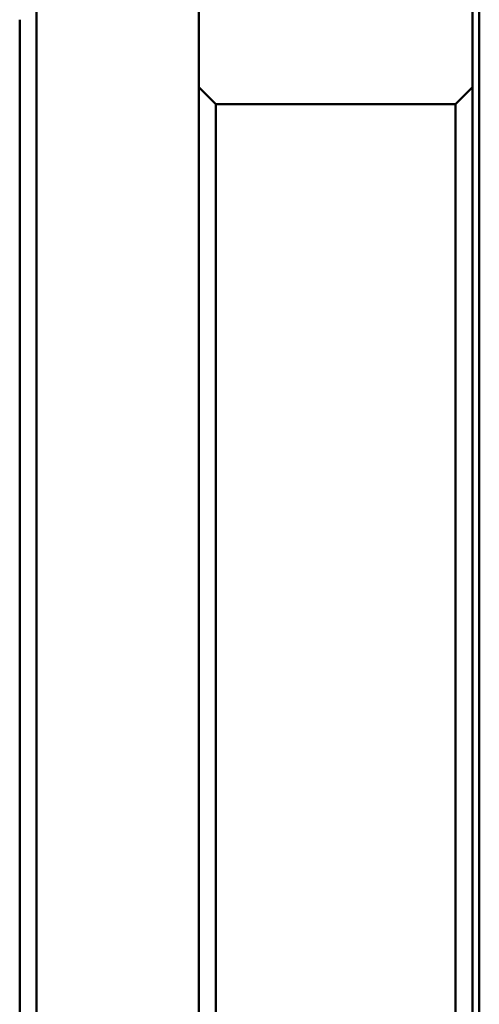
# Model space of a CAD drawing. Header units: millimetres. Extents: x 284 to 884, y -27 to 895.
# Tile 2 of 12: x 284 to 420, y 434 to 725. Entities that reach past the tile are written whole.
import ezdxf

# ---------------------------------------------------------------- set-up
doc = ezdxf.new("R2010")
doc.units = ezdxf.units.MM
doc.layers.add('Visible (ISO)', color=7, linetype='Continuous', lineweight=50)

msp = doc.modelspace()

# ---------------------------------------------------------------- linework, layer by layer
at = {"layer": 'Visible (ISO)'}
for p, q in [((289.33, -27.2), (289.33, 787.8)), ((337.33, -27.2), (337.33, 787.8)), ((420.33, 2.3), (420.33, 758.3)), ((418.33, 4.3), (418.33, 756.3)), ((284.33, 35.3), (284.33, 725.3)), ((342.33, 700.3), (337.33, 705.3)), ((413.33, 700.3), (418.33, 705.3)), ((342.33, 60.3), (342.33, 700.3)), ((342.33, 700.3), (413.33, 700.3)), ((413.33, 60.3), (413.33, 700.3))]:
    msp.add_line(p, q, dxfattribs=at)

doc.saveas('drawing.dxf')
